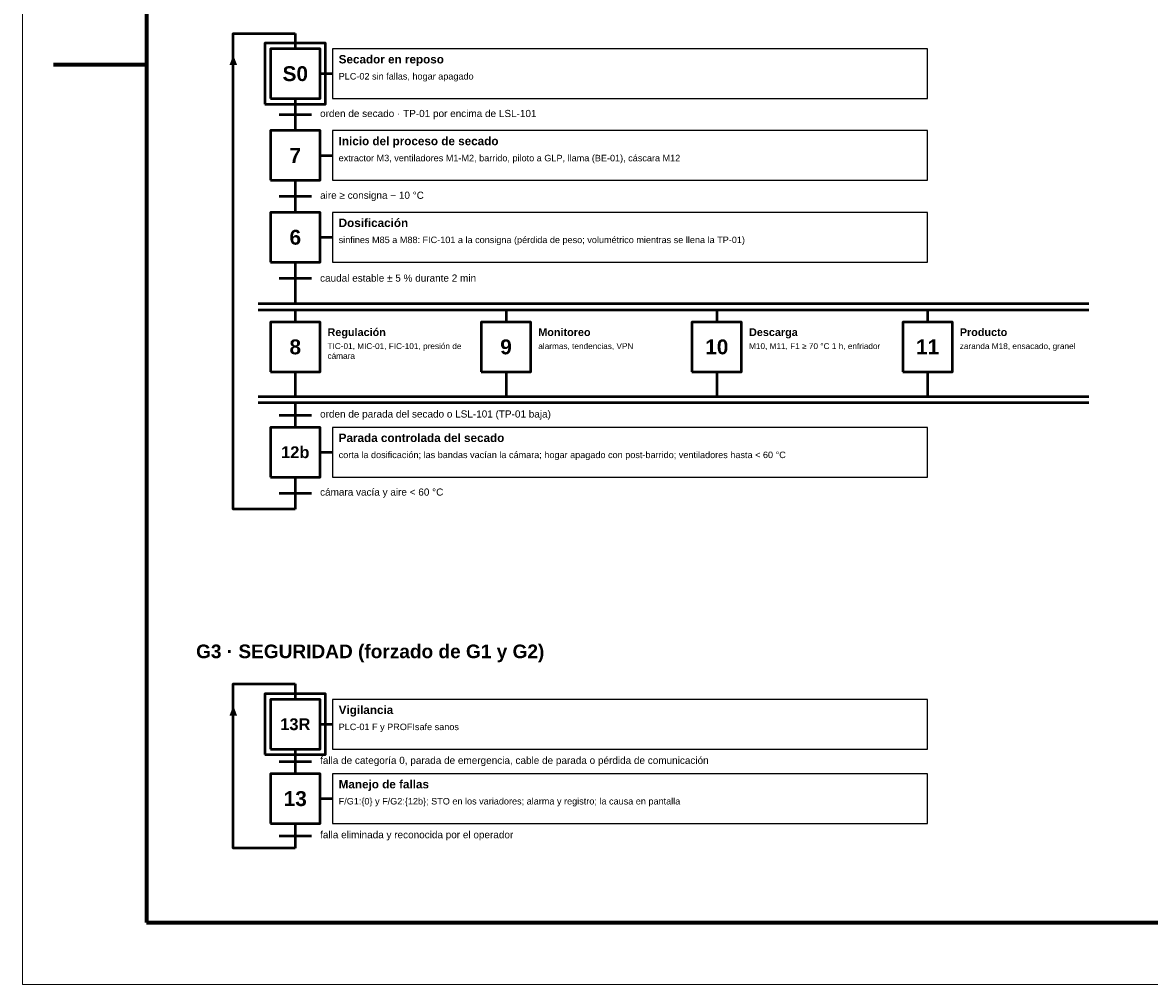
# Model space of a CAD drawing. Header units: millimetres. Extents: x 0 to 420, y 0 to 297.
# Tile 1 of 3: x 0 to 182, y 0 to 155. Entities that reach past the tile are written whole.
import ezdxf
from ezdxf.enums import TextEntityAlignment as Align

# ---------------------------------------------------------------- set-up
doc = ezdxf.new("R2010")
doc.units = ezdxf.units.MM
doc.header["$LTSCALE"] = 0.5
for name, color, linetype, lineweight in [('CONTORNO', 7, 'CONTINUOUS', 50), ('FINO', 7, 'CONTINUOUS', 25), ('HOJA', 8, 'CONTINUOUS', 13), ('RECUADRO', 7, 'CONTINUOUS', 70), ('TEXTO', 7, 'CONTINUOUS', 25)]:
    doc.layers.add(name, color=color, linetype=linetype, lineweight=lineweight)
doc.styles.add('NEGRITA', font='arialbd.ttf')
doc.styles.get("Standard").update_dxf_attribs({"font": 'arial.ttf'})

msp = doc.modelspace()

# ---------------------------------------------------------------- hatches: boundary and pattern name
at = {"layer": 'CONTORNO'}
for points in [[(34, 150), (33.39, 148.4), (34.61, 148.4)], [(34, 45), (33.39, 43.4), (34.61, 43.4)]]:
    msp.add_hatch(color=7, dxfattribs=at).paths.add_polyline_path(points)

# ---------------------------------------------------------------- linework, layer by layer
for p, q in [((44, 153.5), (44, 151)), ((34, 145), (34, 150)), ((48, 147), (50, 147)), ((44, 143), (44, 137.8)), ((48, 133.8), (50, 133.8)), ((44, 129.8), (44, 124.6)), ((48, 120.6), (50, 120.6)), ((44, 116.6), (44, 111.4)), ((44, 111.4), (44, 109.9)), ((38, 109.9), (172, 109.9)), ((38, 108.9), (172, 108.9)), ((44, 108.9), (44, 106.9)), ((78, 108.9), (78, 106.9)), ((112, 108.9), (112, 106.9)), ((146, 108.9), (146, 106.9)), ((44, 98.9), (44, 94.9)), ((78, 98.9), (78, 94.9)), ((112, 98.9), (112, 94.9)), ((146, 98.9), (146, 94.9)), ((38, 94.9), (172, 94.9)), ((38, 93.9), (172, 93.9)), ((44, 93.9), (44, 89.9)), ((48, 85.9), (50, 85.9)), ((44, 81.9), (44, 76.7)), ((44, 48.5), (44, 46)), ((34, 40), (34, 45)), ((48, 42), (50, 42)), ((44, 38), (44, 34)), ((48, 30), (50, 30)), ((44, 26), (44, 22))]:
    msp.add_line(p, q, dxfattribs=at)
at = {"layer": 'CONTORNO', "lineweight": 50}
for p, q in [((41.4, 140.4), (46.6, 140.4)), ((41.4, 127.2), (46.6, 127.2)), ((41.4, 114), (46.6, 114)), ((41.4, 91.9), (46.6, 91.9)), ((41.4, 79.3), (46.6, 79.3)), ((41.4, 36), (46.6, 36)), ((41.4, 24), (46.6, 24))]:
    msp.add_line(p, q, dxfattribs=at)
at = {"layer": 'CONTORNO'}
for points in [[(44, 76.7), (34, 76.7), (34, 153.5), (44, 153.5)], [(44, 22), (34, 22), (34, 48.5), (44, 48.5)]]:
    msp.add_lwpolyline(points, dxfattribs=at)
for points in [[(39.1, 142.1), (48.9, 142.1), (48.9, 151.9), (39.1, 151.9)], [(40, 143), (48, 143), (48, 151), (40, 151)], [(40, 129.8), (48, 129.8), (48, 137.8), (40, 137.8)], [(40, 116.6), (48, 116.6), (48, 124.6), (40, 124.6)], [(40, 98.9), (48, 98.9), (48, 106.9), (40, 106.9)], [(74, 98.9), (82, 98.9), (82, 106.9), (74, 106.9)], [(108, 98.9), (116, 98.9), (116, 106.9), (108, 106.9)], [(142, 98.9), (150, 98.9), (150, 106.9), (142, 106.9)], [(40, 81.9), (48, 81.9), (48, 89.9), (40, 89.9)], [(39.1, 37.1), (48.9, 37.1), (48.9, 46.9), (39.1, 46.9)], [(40, 38), (48, 38), (48, 46), (40, 46)], [(40, 26), (48, 26), (48, 34), (40, 34)]]:
    msp.add_lwpolyline(points, close=True, dxfattribs=at)
at = {"layer": 'FINO'}
for points in [[(50, 143), (146, 143), (146, 151), (50, 151)], [(50, 129.8), (146, 129.8), (146, 137.8), (50, 137.8)], [(50, 116.6), (146, 116.6), (146, 124.6), (50, 124.6)], [(50, 81.9), (146, 81.9), (146, 89.9), (50, 89.9)], [(50, 38), (146, 38), (146, 46), (50, 46)], [(50, 26), (146, 26), (146, 34), (50, 34)]]:
    msp.add_lwpolyline(points, close=True, dxfattribs=at)
at = {"layer": 'HOJA'}
msp.add_lwpolyline([(0, 0), (420, 0), (420, 297), (0, 297)], close=True, dxfattribs=at)
at = {"layer": 'RECUADRO'}
msp.add_line((5, 148.5), (20, 148.5), dxfattribs=at)
msp.add_lwpolyline([(20, 10), (410, 10), (410, 287), (20, 287)], close=True, dxfattribs=at)

# ---------------------------------------------------------------- texts
at = {"layer": 'TEXTO', "style": 'NEGRITA'}
for s, height, p in [('Secador en reposo', 1.35, (51, 150)), ('Inicio del proceso de secado', 1.35, (51, 136.8)), ('Dosificación', 1.35, (51, 123.6)), ('Regulación', 1.25, (49.2, 105.9)), ('Monitoreo', 1.25, (83.2, 105.9)), ('Descarga', 1.25, (117.2, 105.9)), ('Producto', 1.25, (151.2, 105.9)), ('Parada controlada del secado', 1.35, (51, 88.9)), ('Vigilancia', 1.35, (51, 45)), ('Manejo de fallas', 1.35, (51, 33))]:
    msp.add_text(s, height=height, dxfattribs=at).set_placement(p, align=Align.TOP_LEFT)
for s, height, p in [('S0', 2.4, (44, 147)), ('7', 2.4, (44, 133.8)), ('6', 2.4, (44, 120.6)), ('8', 2.4, (44, 102.9)), ('9', 2.4, (78, 102.9)), ('10', 2.4, (112, 102.9)), ('11', 2.4, (146, 102.9)), ('12b', 1.9, (44, 85.9)), ('13R', 1.9, (44, 42)), ('13', 2.4, (44, 30))]:
    msp.add_text(s, height=height, dxfattribs=at).set_placement(p, align=Align.MIDDLE_CENTER)
msp.add_text('G3 · SEGURIDAD (forzado de G1 y G2)', height=2.2, dxfattribs=at).set_placement((28, 52), align=Align.BOTTOM_LEFT)
at = {"layer": 'TEXTO'}
for s, insert, char_height, width, attachment_point in [('PLC-02 sin fallas, hogar apagado', (51, 147.1), 1.05, 94, 1), ('orden de secado · TP-01 por encima de LSL-101', (48, 140.4), 1.15, 98, 4), ('extractor M3, ventiladores M1-M2, barrido, piloto a GLP, llama (BE-01), cáscara M12', (51, 133.9), 1.05, 94, 1), ('aire ≥ consigna − 10 °C', (48, 127.2), 1.15, 98, 4), ('sinfines M85 a M88: FIC-101 a la consigna (pérdida de peso; volumétrico mientras se llena la TP-01)', (51, 120.7), 1.05, 94, 1), ('caudal estable ± 5 % durante 2 min', (48, 114), 1.15, 98, 4), ('TIC-01, MIC-01, FIC-101, presión de cámara', (49.2, 103.5), 0.95, 23, 1), ('alarmas, tendencias, VPN', (83.2, 103.5), 0.95, 23, 1), ('M10, M11, F1 ≥ 70 °C 1 h, enfriador', (117.2, 103.5), 0.95, 23, 1), ('zaranda M18, ensacado, granel', (151.2, 103.5), 0.95, 23, 1), ('orden de parada del secado o LSL-101 (TP-01 baja)', (48, 91.9), 1.15, 98, 4), ('corta la dosificación; las bandas vacían la cámara; hogar apagado con post-barrido; ventiladores hasta < 60 °C', (51, 86), 1.05, 94, 1), ('cámara vacía y aire < 60 °C', (48, 79.3), 1.15, 98, 4), ('PLC-01 F y PROFIsafe sanos', (51, 42.1), 1.05, 94, 1), ('falla de categoría 0, parada de emergencia, cable de parada o pérdida de comunicación', (48, 36), 1.15, 98, 4), ('F/G1:\\{0\\} y F/G2:\\{12b\\}; STO en los variadores; alarma y registro; la causa en pantalla', (51, 30.1), 1.05, 94, 1), ('falla eliminada y reconocida por el operador', (48, 24), 1.15, 98, 4)]:
    msp.add_mtext(s, dxfattribs=dict(at, insert=insert, char_height=char_height, width=width, attachment_point=attachment_point))

doc.saveas('drawing.dxf')
